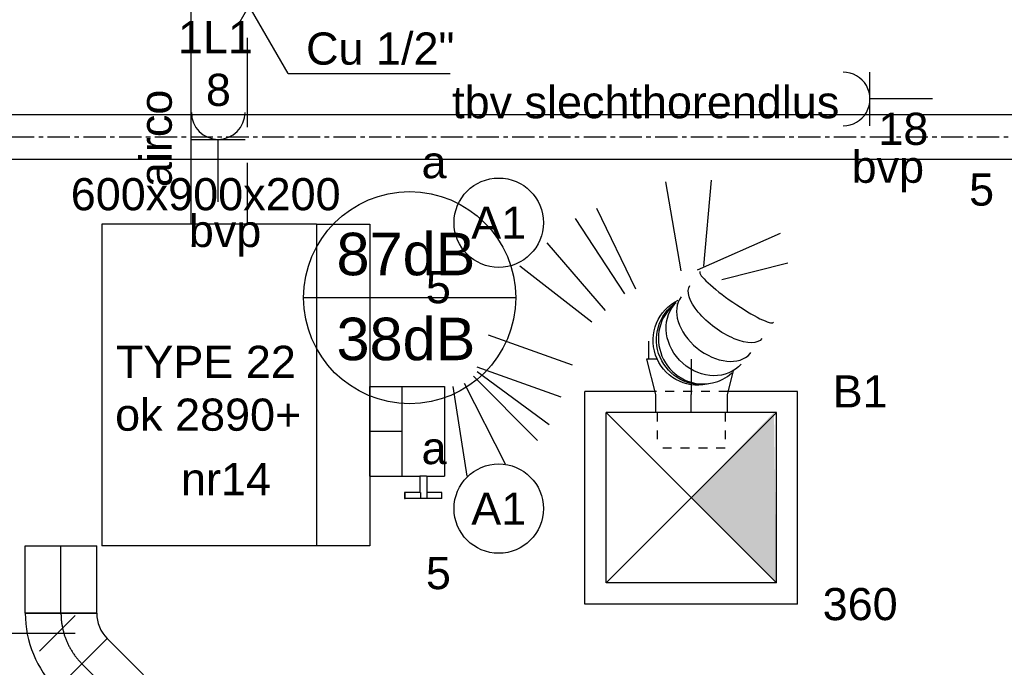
# Model space of a CAD drawing. Extents: x -132501 to 411300, y -42818 to 427495.
# Tile 64 of 256: x 14155 to 16909, y 20482 to 22294. Entities that reach past the tile are written whole.
import ezdxf
from ezdxf.enums import TextEntityAlignment as Align

# ---------------------------------------------------------------- set-up
doc = ezdxf.new("R2010")
doc.units = 0
doc.header["$LTSCALE"] = 50
for name, pattern in [('2322140', [45, 40, -5]), ('2322203', [45, 5, -2, 5, -2, 5, -2, 5, -2, 5, -2, 5, -5]), ('CENTER', [2, 1.25, -0.25, 0.25, -0.25]), ('CENTER2', [28.575, 19.05, -3.175, 3.175, -3.175]), ('STREEPJES', [0.1, 0.05, -0.05])]:
    doc.linetypes.add(name, pattern=pattern)
doc.layers.get('0').update_dxf_attribs({"linetype": 'CONTINUOUS'})
for name, color, linetype in [('45 Plafond 2D arcering', 7, 'CONTINUOUS'), ('57LB', 6, 'CONTINUOUS'), ('brandmelddecibels', 3, 'CONTINUOUS'), ('EL6222--', 3, 'CONTINUOUS'), ('EL6311--', 3, 'CONTINUOUS'), ('WL524---', 90, 'CONTINUOUS'), ('WL5448--', 4, 'CONTINUOUS'), ('WL570---_RETOUR', 112, 'CONTINUOUS'), ('WL570---_RETOUR_RST', 2, 'CONTINUOUS'), ('WL570---_TOEVOER', 3, 'CONTINUOUS'), ('WL570---_TOEVOER_HL', 8, 'CONTINUOUS'), ('WL570---_TOEVOER_RST', 2, 'CONTINUOUS'), ('WL570---_TOEVOER_RST_HL', 1, 'CONTINUOUS'), ('WL5911--_D', 2, 'CONTINUOUS'), ('WM5448--', 1, 'CONTINUOUS'), ('WM570---_TOEVOER', 1, 'CONTINUOUS'), ('WM570---_TOEVOER_PR', 1, 'CONTINUOUS'), ('WM570---_TOEVOER_RST_PR', 1, 'CONTINUOUS')]:
    doc.layers.add(name, color=color, linetype=linetype)
doc.styles.add('BURO-018', font='ARIAL.TTF', dxfattribs={"height": 63})
doc.styles.add('BURO-025', font='ARIAL.TTF', dxfattribs={"height": 125})

# ---------------------------------------------------------------- blocks, each defined once
blk = doc.blocks.new('1115B61149')
at = {"color": 0}
for p, q in [((-11.49, 2), (-11.49, -2)), ((11.49, 2), (11.49, -2))]:
    blk.add_line(p, q, dxfattribs=at)
at = {"color": 0, "linetype": 'Continuous'}
blk.add_circle((0, 0), 2.5, dxfattribs=at)
at = {"color": 0}
for points in [[(-2.5, 0.75), (-11.49, 0.75), (-2.5, -0.75), (-11.49, -0.75)], [(2.5, 0.75), (11.49, 0.75), (2.5, -0.75), (11.49, -0.75)]]:
    blk.add_solid(points, dxfattribs=at)
at = {"color": 0, "linetype": 'Continuous', "style": 'BURO-018'}
for tag, p in [('E_GKAST', (0, 8)), ('E_GROEP', (0, 5)), ('E_SGROEP', (4.5, 5)), ('E_ARMCODE', (0, 0)), ('E_SLET', (4.5, -3))]:
    blk.add_attdef(tag, text='', height=1.8, dxfattribs=at).set_placement(p, align=Align.MIDDLE)
blk = doc.blocks.new('1115B3A')
at = {"color": 0, "linetype": 'Continuous'}
blk.add_circle((0, 0), 2.5, dxfattribs=at)
at = {"color": 0, "linetype": 'Continuous', "style": 'BURO-018'}
for tag, p in [('E_GKAST', (0, 8)), ('E_GROEP', (0, 5)), ('E_SGROEP', (4.5, 5)), ('E_ARMCODE', (0, 0)), ('E_SLET', (4.5, -1))]:
    blk.add_attdef(tag, text='', height=1.8, dxfattribs=at).set_placement(p, align=Align.MIDDLE)
blk = doc.blocks.new('*U279')
at = {"layer": 'WM570---_TOEVOER', "color": 0, "ltscale": 10}
for p, q in [((-50, -50), (50, 50)), ((50, 0), (-545.1, 0))]:
    blk.add_line(p, q, dxfattribs=at)
blk.add_ellipse((-858.8, 0), major_axis=(-313.7, 0), ratio=0.286888, dxfattribs=at)
at = {"layer": 'WM570---_TOEVOER', "color": 0, "style": 'BURO-018'}
blk.add_text('2900 ok', height=90, dxfattribs=at).set_placement((-1082.5, -45))
blk = doc.blocks.new('*U1483')
at = {"color": 0, "ltscale": 10}
for p, q in [((0, 100, -3000), (188.4, 100, -3000)), ((0, -100, -3000), (0, 100, -3000)), ((188.4, 100, -3000), (188.4, -100, -3000)), ((0, -100, -3000), (188.4, -100, -3000))]:
    blk.add_line(p, q, dxfattribs=at)
at = {"layer": 'WL570---_TOEVOER_HL', "linetype": 'CENTER2'}
blk.add_line((0, 0, -3000), (188.4, 0, -3000), dxfattribs=at)
at = {"layer": 'WM570---_TOEVOER_PR', "color": 1, "style": 'BURO-018'}
blk.add_attdef('POSNR', text='', height=90, dxfattribs=at).set_placement((0, 0), align=Align.MIDDLE)
blk = doc.blocks.new('*U1484')
at = {"color": 0, "ltscale": 10}
for p, q in [((-12.2, 129.3, -3000), (129.3, -12.2, -3000)), ((-82.8, -100, -3000), (-82.8, 100, -3000))]:
    blk.add_line(p, q, dxfattribs=at)
for radius in [99.9, 299.9]:
    blk.add_arc((-82.8, 199.9, -3000), radius, 270, 315, dxfattribs=at)
at = {"layer": 'WL570---_TOEVOER_HL', "linetype": 'CENTER2'}
blk.add_arc((-82.8, 199.9, -3000), 199.9, 270, 315, dxfattribs=at)
at = {"layer": 'WM570---_TOEVOER_PR', "color": 1, "style": 'BURO-018'}
blk.add_attdef('POSNR', text='', height=90, dxfattribs=at).set_placement((0, 0), align=Align.MIDDLE)
blk = doc.blocks.new('*U1485')
at = {"color": 0, "ltscale": 10}
for p, q in [((661.9, 449.5, -2925), (618.9, 697.9, -2925)), ((746.5, 703, -2925), (724.3, 461.7, -2925)), ((425.7, 624.3, -2925), (534.1, 399, -2925)), ((504.3, 384.7, -2925), (366.2, 595.6, -2925)), ((707.8, 451.6, -2925), (939.8, 554.3, -2925)), ((286.8, 527.3, -2925), (449.9, 337.9, -2925)), ((960.8, 470.3, -2925), (775.9, 424, -2925)), ((412, 305.1, -2925), (210.8, 461.8, -2925)), ((122.2, 269.8, -2925), (357.6, 185.7, -2925)), ((855.4, 217.6, -2925), (857.4, 220.1, -2925)), ((90.1, 180.2, -2925), (325.5, 96.1, -2925)), ((91, 167.2, -2925), (292.7, 19.5, -2925)), ((259.8, -25.5, -2925), (81.4, 154.1, -2925)), ((0, 125, -2925), (0, -125, -2925)), ((63.5, -125, -2925), (24.1, 125, -2925)), ((55, 135, -2925), (169.5, -90.7, -2925))]:
    blk.add_line(p, q, dxfattribs=at)
for centre, major_axis, ratio, start_param, end_param in [((817.4, 376, -2925), (102.9, -71), 0.146384, 3.143897, 6.280881), ((759.6, 298, -2925), (-96.8, 79.1), 0.670734, 0.018785, 3.122808), ((720.7, 256.9, -2925), (57.9, -111.1), 0.968698, 3.39435, 6.030428), ((720.7, 256.9, -2925), (57.9, -111.1), 0.968698, 6.030428, 6.535943)]:
    blk.add_ellipse(centre, major_axis=major_axis, ratio=ratio, start_param=start_param, end_param=end_param, dxfattribs=at)
at = {"color": 0, "ltscale": 10, "extrusion": (0, 0, -1)}
for centre, major_axis, ratio, start_param, end_param in [((787.3, 333.8, -2925), (100.4, -74.5), 0.426709, 6.275149, 9.416742), ((707.3, 253.9, -2925), (27.2, -122), 0.988607, 0, 2.917796), ((716.8, 256.1, -2925), (27.2, -122), 0.988607, 0, 2.777665), ((736.8, 271.6, -2925), (89.6, -87.2), 0.857497, 6.233203, 9.374795)]:
    blk.add_ellipse(centre, major_axis=major_axis, ratio=ratio, start_param=start_param, end_param=end_param, dxfattribs=at)
at = {"layer": 'WM570---_TOEVOER_PR', "color": 1, "style": 'BURO-018'}
blk.add_attdef('POSNR', text='', height=90, dxfattribs=at).set_placement((0, 0), align=Align.MIDDLE)
blk = doc.blocks.new('*U1486')
at = {"color": 2, "ltscale": 10}
for p, q in [((-59.4, 125, -2925), (59.4, 125, -2925)), ((-59.4, -125, -2925), (-59.4, 125, -2925)), ((59.4, 125, -2925), (59.4, -125, -2925)), ((-59.4, -125, -2925), (-9.9, -125, -2925)), ((-9.9, -125, -2925), (-9.9, -170.8, -2925)), ((9.9, -125, -2925), (9.9, -187.5, -2925)), ((9.9, -125, -2925), (59.4, -125, -2925)), ((-52.4, -170.8, -2925), (-52.4, -187.5, -2925)), ((-50.4, -170.8, -2925), (-52.4, -170.8, -2925)), ((-52.4, -187.5, -2925), (-50.4, -187.5, -2925)), ((-7.3, -170.8, -2925), (-50.4, -170.8, -2925)), ((-50.4, -187.5, -2925), (-50.4, -170.8, -2925)), ((-7.3, -187.5, -2925), (-50.4, -187.5, -2925)), ((-7.3, -170.8, -2925), (-7.3, -187.5, -2925)), ((9.9, -187.5, -2925), (-7.3, -187.5, -2925)), ((52.4, -170.8, -2925), (9.9, -170.8, -2925)), ((52.4, -187.5, -2925), (9.9, -187.5, -2925)), ((52.4, -187.5, -2925), (52.4, -170.8, -2925))]:
    blk.add_line(p, q, dxfattribs=at)
blk.add_spline([(-9.8, -125, -2925), (-9.7, -125, -2925), (-9.4, -125, -2925), (-9.1, -124.9, -2925), (-8.6, -124.9, -2925), (-8.1, -124.9, -2925), (-7.5, -124.8, -2925), (-6.8, -124.8, -2925), (-6.1, -124.8, -2925), (-5.2, -124.7, -2925), (-4.4, -124.7, -2925), (-3.4, -124.7, -2925), (-2.5, -124.6, -2925), (-1.5, -124.6, -2925), (-0.5, -124.6, -2925), (0.5, -124.6, -2925), (1.5, -124.6, -2925), (2.5, -124.6, -2925), (3.4, -124.7, -2925), (4.4, -124.7, -2925), (5.2, -124.7, -2925), (6.1, -124.8, -2925), (6.8, -124.8, -2925), (7.5, -124.8, -2925), (8.1, -124.9, -2925), (8.6, -124.9, -2925), (9.1, -124.9, -2925), (9.4, -125, -2925), (9.7, -125, -2925), (9.8, -125, -2925), (9.9, -125, -2925)], degree=3, dxfattribs=at)
at = {"layer": 'WL570---_TOEVOER', "color": 1, "style": 'BURO-018'}
blk.add_attdef('I', text='', height=90, dxfattribs=at).set_placement((0, 0), align=Align.MIDDLE)
at = {"layer": 'WM570---_TOEVOER_PR', "color": 1, "style": 'BURO-018'}
blk.add_attdef('POSNR', text='', height=90, dxfattribs=at).set_placement((0, 0), align=Align.MIDDLE)
blk = doc.blocks.new('*U1487')
at = {"color": 8, "linetype": 'STREEPJES', "ltscale": 10}
for p, q in [((32.5, 116.8, -2585), (35.9, 115.9, -2585)), ((149.1, 100, -2585), (149.1, -100, -2585)), ((149.1, 95, -2585), (249.1, 95, -2585)), ((249.1, 95, -2585), (249.1, -95, -2585)), ((249.1, 95, -2585), (249.1, -95, -2585)), ((149.1, -95, -2585), (249.1, -95, -2585))]:
    blk.add_line(p, q, dxfattribs=at)
at = {"color": 0, "ltscale": 10}
for p, q in [((35.9, 115.9, -2585), (99.1, 100, -2585)), ((99.1, 100, -2585), (149.1, 100, -2585)), ((0, -95.3, -2585), (0, -125, -2585)), ((0, -125, -2585), (99.1, -100, -2585)), ((99.1, -100, -2585), (149.1, -100, -2585)), ((0, -118.8, -2585), (-50, -118.8, -2585))]:
    blk.add_line(p, q, dxfattribs=at)
at = {"layer": 'WL570---_TOEVOER_RST_HL', "linetype": 'CENTER2'}
for p in [(0, 0, -2585), (149.1, 0, -2585)]:
    blk.add_line(p, (99.1, 0, -2585), dxfattribs=at)
blk.add_circle((0, 0, -2585), 0.075, dxfattribs=at)
at = {"layer": 'WM570---_TOEVOER_RST_PR', "color": 1, "style": 'BURO-018'}
blk.add_attdef('POSNR', text='', height=90, dxfattribs=at).set_placement((0, 0), align=Align.MIDDLE)
blk = doc.blocks.new('*U1490')
at = {"color": 0, "ltscale": 10}
for p, q in [((-102.3, 297.5, -2565), (-297.5, 297.5, -2565)), ((-297.5, -297.5, -2565), (-297.5, 297.5, -2565)), ((297.5, 297.5, -2565), (102.3, 297.5, -2565)), ((297.5, -297.5, -2565), (297.5, 297.5, -2565)), ((238.5, 238.5, -2565), (-238.5, 238.5, -2565)), ((-238.5, -238.5, -2565), (-238.5, 238.5, -2565)), ((238.5, -238.5, -2565), (-238.5, 238.5, -2565)), ((-238.5, -238.5, -2565), (238.5, 238.5, -2565)), ((238.5, -238.5, -2565), (238.5, 238.5, -2565)), ((238.5, -238.5, -2565), (-238.5, -238.5, -2565)), ((297.5, -297.5, -2565), (-297.5, -297.5, -2565))]:
    blk.add_line(p, q, dxfattribs=at)
at = {"color": 8, "linetype": 'STREEPJES', "ltscale": 10}
blk.add_line((102.3, 297.5, -2565), (-102.3, 297.5, -2565), dxfattribs=at)
at = {"layer": 'WL570---_TOEVOER_RST_HL', "linetype": 'CENTER2'}
blk.add_circle((0, 0, -2565), 0.075, dxfattribs=at)
at = {"layer": 'WL570---_TOEVOER_RST', "color": 1, "style": 'BURO-018'}
for tag in ['MC', 'Q']:
    blk.add_attdef(tag, text='', height=90, dxfattribs=at).set_placement((0, 0), align=Align.MIDDLE)
at = {"layer": 'WM570---_TOEVOER_RST_PR', "color": 1, "style": 'BURO-018'}
blk.add_attdef('POSNR', text='', height=90, dxfattribs=at).set_placement((0, 0), align=Align.MIDDLE)
blk = doc.blocks.new('*U1493')
at = {"color": 2, "ltscale": 10}
for p, q in [((450, 300, -2900), (-450, 300, -2900)), ((-450, -300, -2900), (-450, 300, -2900)), ((450, -300, -2900), (450, 300, -2900)), ((450, -300, -2900), (-450, -300, -2900))]:
    blk.add_line(p, q, dxfattribs=at)
at = {"layer": 'WL5911--_D', "color": 2, "style": 'BURO-025'}
blk.add_attdef('POSNR', text='', height=125, dxfattribs=at).set_placement((0, 0), align=Align.MIDDLE)
blk = doc.blocks.new('*U1503')
at = {"color": 0, "ltscale": 10}
for p, q in [((0, 125, -2925), (89.8, 125, -2925)), ((0, -125, -2925), (0, 125, -2925)), ((0, -125, -2925), (89.8, -125, -2925))]:
    blk.add_line(p, q, dxfattribs=at)
at = {"layer": 'WL570---_TOEVOER_HL', "linetype": 'CENTER2'}
blk.add_line((0, 0, -2925), (89.8, 0, -2925), dxfattribs=at)
at = {"layer": 'WM570---_TOEVOER_PR', "color": 1, "style": 'BURO-018'}
blk.add_attdef('POSNR', text='', height=90, dxfattribs=at).set_placement((0, 0), align=Align.MIDDLE)
blk = doc.blocks.new('*U1505')
at = {"color": 0, "ltscale": 10}
for p, q in [((0, 100, -3000), (143.2, 100, -3000)), ((0, -100, -3000), (0, 100, -3000)), ((143.2, 100, -3000), (143.2, -100, -3000)), ((0, -100, -3000), (143.2, -100, -3000))]:
    blk.add_line(p, q, dxfattribs=at)
at = {"layer": 'WL570---_TOEVOER_HL', "linetype": 'CENTER2'}
blk.add_line((0, 0, -3000), (143.2, 0, -3000), dxfattribs=at)
at = {"layer": 'WM570---_TOEVOER_PR', "color": 1, "style": 'BURO-018'}
blk.add_attdef('POSNR', text='', height=90, dxfattribs=at).set_placement((0, 0), align=Align.MIDDLE)
blk = doc.blocks.new('111304')
at = {"color": 0, "linetype": 'Continuous'}
for p, q in [((-1.5, 4.5), (1.5, 4.5)), ((0, 1), (0, 4.5))]:
    blk.add_line(p, q, dxfattribs=at)
blk.add_arc((0, 6), 1.5, 180, 0, dxfattribs=at)
at = {"color": 0, "linetype": 'Continuous', "style": 'BURO-018'}
for tag, p in [('E_GKAST', (0, 11.5)), ('E_GROEP', (0, 8.5)), ('E_SGROEP', (4.5, 8.5))]:
    blk.add_attdef(tag, text='', height=1.8, dxfattribs=at).set_placement(p, align=Align.MIDDLE)
at = {"color": 0, "linetype": 'Continuous', "style": 'BURO-018', "flags": 1}
for tag, p in [('E_VERMCODE', (13, 8.5)), ('E_MATCODE', (0, 0))]:
    blk.add_attdef(tag, text='', height=1.8, dxfattribs=at).set_placement(p, align=Align.MIDDLE)
blk = doc.blocks.new('*U1535', base_point=(18162.1, 24108.5, 2900))
at = {"color": 0, "linetype": 'Continuous'}
for p, q in [((18191, 24158.5, 2900), (18133.3, 24058.5, 2900)), ((18271.8, 23918.5, 2900), (18133.3, 24158.5, 2900)), ((18271.8, 23918.5, 2900), (18724.8, 23918.5, 2900))]:
    blk.add_line(p, q, dxfattribs=at)
at = {"color": 0, "linetype": 'Continuous', "style": 'BURO-018'}
blk.add_text('Cu 1/2"', height=90, dxfattribs=at).set_placement((18321.8, 23943.5, 2900))
blk = doc.blocks.new('GAFGHYHY')
at = {"layer": '45 Plafond 2D arcering', "linetype": 'Continuous'}
h = blk.add_hatch(dxfattribs=at)
h.set_pattern_fill('RASTER_600_0002', color=8, style=0, pattern_type=2)
h.set_pattern_definition([(0, (329606.6, 263113), (0, 600), []), (90, (329606.6, 263113), (-600, 0), [])])
h.paths.add_polyline_path([(314958.4, 262579.2), (311651.4, 262579.2), (311651.4, 260865.8), (318334.4, 260865.8), (318334.4, 255497.5), (322319.4, 254963.9), (325862.9, 254725.7), (325862.9, 257249.3), (333290.9, 257249.3), (333290.9, 254942.5), (336798.3, 255489.7), (340391.3, 256042.1), (347581.1, 257147.4), (347540, 258187), (344346.2, 258187), (344274, 258060.1, -0.292774), (338835.2, 268361), (333245.8, 267502.2), (329585.4, 267292.1), (328865.2, 267293.5, 0.013134), (328865.7, 267533.5), (329496.9, 267532.3), (329497.1, 270676.8), (328743.1, 270676.8), (328743.1, 270841.8), (329497.1, 270841.8), (329497.1, 272301.8), (326028.6, 272301.8), (326028.6, 270841.8), (326783.1, 270841.8), (326783.1, 270676.8), (326008.6, 270676.8), (315530.3, 270676.8, -0.063565), (316101.1, 268525.1), (316090.1, 268527.3, -0.003567), (316103.7, 268406.4), (316579.8, 268479.9), (316533, 268710.4), (316694, 268745.3, -0.13568), (316434, 263929), (316278, 263981), (316414.8, 264432), (314732.6, 264432, 0.018168)], flags=0)
h.paths.add_polyline_path([(325877.2, 261732.8, -51.816741), (326135.7, 261974.1), (326121.5, 261988.2), (325864.1, 261748)], flags=0)
h.paths.add_polyline_path([(329466.1, 263438.9, -1), (335716.1, 263438.9, -1)], flags=0)
h.paths.add_polyline_path([(339101.7, 258177.8, -1), (333851.7, 258177.8, -1)], flags=0)

msp = doc.modelspace()

# ---------------------------------------------------------------- linework, layer by layer
at = {"layer": '57LB', "color": 1, "linetype": 'CENTER'}
msp.add_line((13632.7577, 21966.5493), (20152.3057, 21966.5493), dxfattribs=at)
at = {"layer": 'brandmelddecibels'}
msp.add_line((15542.2963, 21516.3789), (14948.8912, 21516.3789), dxfattribs=at)
msp.add_circle((15245.5937, 21516.3789), 296.7025, dxfattribs=at)
at = {"layer": 'WL5448--', "linetype": '2322140'}
msp.add_line((14633.8252, 22751.3823, 2900), (14633.8252, 21722.1426, 2900), dxfattribs=at)
at = {"layer": 'WL5448--', "linetype": '2322203'}
msp.add_line((14791.3625, 22593.8451, 2900), (14791.3625, 21722.1426, 2900), dxfattribs=at)
at = {"layer": 'WL570---_RETOUR'}
for p, q in [((13682.495, 22029.0493), (19987.1655, 22029.0493)), ((13682.894, 21904.0493), (19987.1655, 21904.0493)), ((14984.5661, 21722.1426), (15134.5661, 21722.1426)), ((15134.5661, 21722.1426), (15134.5661, 20822.3567)), ((15134.5661, 20822.3567), (14977.8453, 20822.3567))]:
    msp.add_line(p, q, dxfattribs=at)
at = {"layer": 'WL570---_RETOUR_RST'}
msp.add_solid([(16033.5182, 20956.6558), (16264.943, 21195.1558), (16272.0182, 20718.1558)], dxfattribs=at)

# ---------------------------------------------------------------- block references
at = {"layer": 'EL6222--'}
ref = msp.add_blockref('111304', (14709.9961, 21734.4373), dxfattribs=dict(at, xscale=50, yscale=50, zscale=50))
ref.add_attrib('E_GROEP', '8', dxfattribs={"layer": '0', "color": 1, "linetype": 'Continuous', "height": 90, "style": 'BURO-018'}).set_placement((14710.5684, 22098.006), align=Align.MIDDLE)
ref = msp.add_blockref('111304', (16758.4095, 22072.6425), dxfattribs=dict(at, xscale=50.00000000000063, yscale=49.99999999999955, zscale=50.00000000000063, rotation=90.07222738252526))
ref.add_attrib('E_GROEP', '18', dxfattribs={"layer": '0', "color": 1, "linetype": 'Continuous', "height": 90, "style": 'BURO-018'}).set_placement((16626.9954, 21988.9448), align=Align.MIDDLE)
at = {"layer": 'EL6311--'}
ref = msp.add_blockref('1115B61149', (17095.807, 21818.4), dxfattribs=dict(at, xscale=50, yscale=50, zscale=50, rotation=90))
ref.add_attrib('E_ARMCODE', 'H', dxfattribs={"layer": '0', "color": 1, "linetype": 'Continuous', "height": 90, "style": 'BURO-018'}).set_placement((17095.807, 21818.4), align=Align.MIDDLE)
ref.add_attrib('E_GROEP', '5', dxfattribs={"layer": '0', "color": 1, "linetype": 'Continuous', "height": 90, "style": 'BURO-018'}).set_placement((16845.807, 21818.4), align=Align.MIDDLE)
ref = msp.add_blockref('1115B3A', (15494.8344, 21726.2111), dxfattribs=dict(at, xscale=50.00000000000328, yscale=50.00000000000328, zscale=50, rotation=181.9948371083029))
ref.add_attrib('E_ARMCODE', 'A1', dxfattribs={"layer": '0', "color": 1, "linetype": 'Continuous', "height": 90, "style": 'BURO-018'}).set_placement((15494.8344, 21726.2111), align=Align.MIDDLE)
ref.add_attrib('E_SLET', 'a', dxfattribs={"layer": '0', "color": 1, "linetype": 'Continuous', "height": 90, "style": 'BURO-018'}).set_placement((15313.8488, 21895.0134), align=Align.MIDDLE)
ref.add_attrib('E_GROEP', '5', dxfattribs={"layer": '0', "color": 1, "linetype": 'Continuous', "height": 90, "style": 'BURO-018'}).set_placement((15326.0321, 21545.2255), align=Align.MIDDLE)
ref = msp.add_blockref('1115B3A', (15494.8344, 20926.2111), dxfattribs=dict(at, xscale=50.00000000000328, yscale=50.00000000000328, zscale=50, rotation=181.9948371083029))
ref.add_attrib('E_ARMCODE', 'A1', dxfattribs={"layer": '0', "color": 1, "linetype": 'Continuous', "height": 90, "style": 'BURO-018'}).set_placement((15494.8344, 20926.2111), align=Align.MIDDLE)
ref.add_attrib('E_SLET', 'a', dxfattribs={"layer": '0', "color": 1, "linetype": 'Continuous', "height": 90, "style": 'BURO-018'}).set_placement((15313.8488, 21095.0134), align=Align.MIDDLE)
ref.add_attrib('E_GROEP', '5', dxfattribs={"layer": '0', "color": 1, "linetype": 'Continuous', "height": 90, "style": 'BURO-018'}).set_placement((15326.0321, 20745.2255), align=Align.MIDDLE)
at = {"layer": 'WL524---'}
msp.add_blockref('GAFGHYHY', (-304837.0445, -242743.8149), dxfattribs=at)
at = {"layer": 'WL570---_TOEVOER'}
for name, p in [('*U1485', (15343.0646, 21142.4773, 2925)), ('*U1503', (15134.5969, 21142.4773, 2925)), ('*U1486', (15283.7146, 21142.4773, 2925))]:
    msp.add_blockref(name, p, dxfattribs=at)
for name, p, rotation in [('*U1483', (14270.1525, 20633.4932, 3000), 90), ('*U1484', (14270.1525, 20550.6932, 3000), 270), ('*U1505', (14328.701, 20492.1448, 3000), 315)]:
    msp.add_blockref(name, p, dxfattribs=dict(at, rotation=rotation))
at = {"layer": 'WL570---_TOEVOER_RST', "rotation": 270}
msp.add_blockref('*U1487', (16033.5182, 21344.2958, 2585), dxfattribs=at)
at = {"layer": 'WL570---_TOEVOER_RST'}
ref = msp.add_blockref('*U1490', (16033.5182, 20956.6558, 2565), dxfattribs=at)
ref.add_attrib('Q', '360', dxfattribs={"color": 1, "height": 90, "style": 'BURO-018'}).set_placement((16506.0182, 20659.1558), align=Align.MIDDLE)
ref.add_attrib('MC', 'B1', dxfattribs={"color": 1, "height": 90, "style": 'BURO-018'}).set_placement((16506.0182, 21254.1558), align=Align.MIDDLE)
at = {"layer": 'WL5911--_D', "rotation": 90}
msp.add_blockref('*U1493', (14684.5661, 21272.1426, 2900), dxfattribs=at)
at = {"layer": 'WM5448--'}
msp.add_blockref('*U1535', (14796.2399, 22333.4754, 2900), dxfattribs=at)
at = {"layer": 'WM570---_TOEVOER'}
msp.add_blockref('*U279', (14259.9796, 20577.1993, 3000), dxfattribs=at)

# ---------------------------------------------------------------- texts
at = {"layer": 'brandmelddecibels', "color": 2, "style": 'BURO-018'}
for s, p in [('87dB', (15235.1874, 21579.079)), ('38dB', (15235.1874, 21341.4489))]:
    msp.add_text(s, height=119.07, dxfattribs=at).set_placement(p, align=Align.CENTER)
at = {"layer": 'EL6222--', "color": 1, "style": 'BURO-018'}
for s, p in [('1L1', (14597.5092, 22200.2898)), ('tbv slechthorendlus', (15364.4641, 22018.5256)), ('bvp', (16482.1548, 21837.878)), ('bvp', (14627.8377, 21658.3151))]:
    msp.add_text(s, height=90, dxfattribs=at).set_placement(p)
msp.add_text('airco', height=90, rotation=90, dxfattribs=at).set_placement((14580.1747, 21825.9079))
at = {"layer": 'WL570---_TOEVOER', "color": 1, "style": 'BURO-018'}
for s, p in [('600x900x200', (14297.5141, 21761.0202)), ('TYPE 22', (14424.0744, 21291.947)), ('ok 2890+', (14421.6752, 21144.1355)), ('nr14', (14606.0665, 20963.7847, -2700))]:
    msp.add_text(s, height=90, dxfattribs=at).set_placement(p)

doc.saveas('drawing.dxf')
